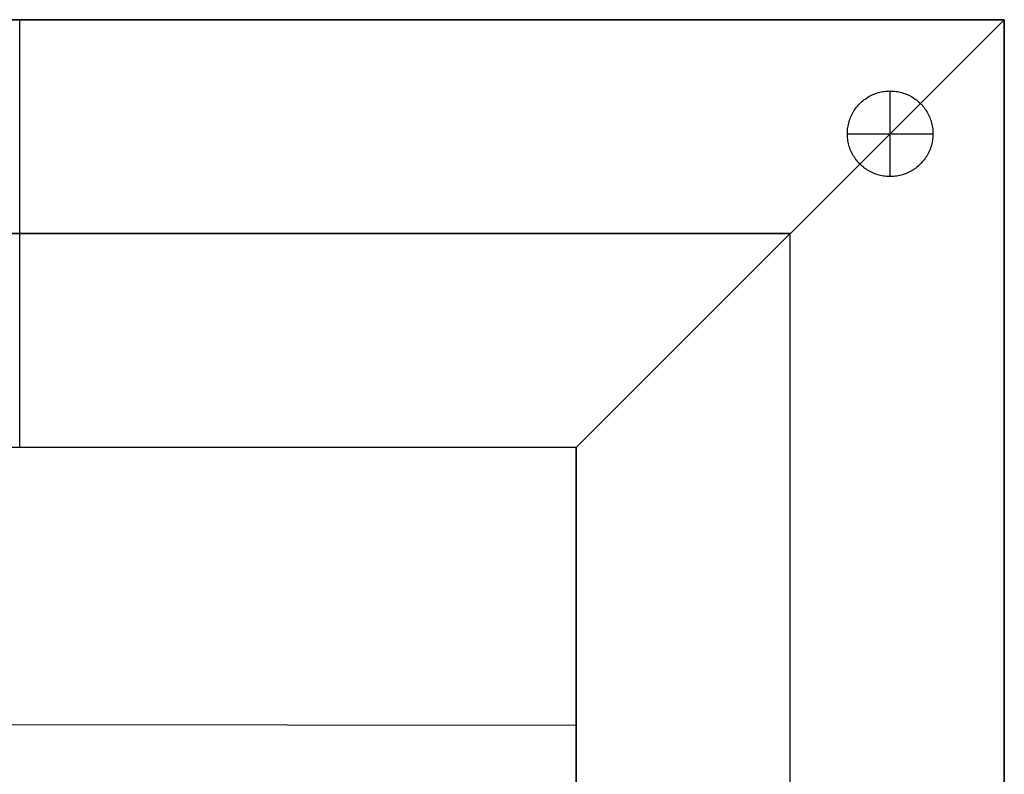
# Model space of a CAD drawing. Header units: millimetres. Extents: x 4779 to 6159, y -1080 to 0.
# Tile 4 of 4: x 5469 to 6159, y -529 to 0. Entities that reach past the tile are written whole.
import ezdxf

# ---------------------------------------------------------------- set-up
doc = ezdxf.new("R2010")
doc.units = ezdxf.units.MM
doc.layers.add('108$Catena module 401 - right', color=7, linetype='Continuous', true_color=0x000000)

msp = doc.modelspace()

# ---------------------------------------------------------------- linework, layer by layer
at = {"layer": '108$Catena module 401 - right'}
for p, q in [((4778.75, 0, 20), (6158.75, 0, 20)), ((6158.75, 0, 390), (4778.75, 0, 390)), ((5567.54, 0, 720.82), (5369.96, 0, 720.82)), ((5468.75, 0, 720), (5468.75, 0, 20)), ((5468.75, -300, 20), (5468.75, 0, 20)), ((5765, 0, 727.35), (5567.54, 0, 720.82)), ((5962.15, 0, 740.42), (5765, 0, 727.35)), ((6158.75, 0, 760), (5858.75, -300, 760)), ((5858.75, -300, 20), (6158.75, 0, 20)), ((6158.75, 0, 20), (5858.75, -300, 20)), ((5858.75, -300, 760), (6158.75, 0, 760)), ((6158.75, 0, 760), (5962.15, 0, 740.42)), ((6158.75, 0, 20), (6158.75, -1080, 20)), ((6158.75, -67.05, 750.69), (6158.75, 0, 760)), ((6158.75, 0, 20), (6158.75, 0, 760)), ((6158.75, -1080, 390), (6158.75, 0, 390)), ((6158.75, 0, 760), (6158.75, 0, 20)), ((6158.75, 0, 390), (5858.75, -300, 390)), ((6158.75, 0, 390), (5858.75, -300, 390)), ((6061.2, -55.67, 20), (6062.06, -55.07, 20)), ((6061.2, -55.67), (6062.06, -55.07)), ((6061.2, -55.67, 10), (6062.06, -55.07, 10)), ((6062.06, -55.07, 20), (6062.93, -54.51, 20)), ((6062.06, -55.07), (6062.93, -54.51)), ((6062.06, -55.07, 10), (6062.93, -54.51, 10)), ((6062.93, -54.51, 20), (6063.82, -53.98, 20)), ((6062.93, -54.51), (6063.82, -53.98)), ((6062.93, -54.51, 10), (6063.82, -53.98, 10)), ((6063.82, -53.98, 20), (6064.74, -53.47, 20)), ((6063.82, -53.98), (6064.74, -53.47)), ((6063.82, -53.98, 10), (6064.74, -53.47, 10)), ((6064.74, -53.47, 20), (6065.67, -53, 20)), ((6064.74, -53.47), (6065.67, -53)), ((6064.74, -53.47, 10), (6065.67, -53, 10)), ((6065.67, -53, 20), (6066.61, -52.57, 20)), ((6065.67, -53), (6066.61, -52.57)), ((6065.67, -53, 10), (6066.61, -52.57, 10)), ((6066.61, -52.57, 20), (6067.57, -52.16, 20)), ((6066.61, -52.57), (6067.57, -52.16)), ((6066.61, -52.57, 10), (6067.57, -52.16, 10)), ((6067.57, -52.16, 20), (6068.54, -51.79, 20)), ((6067.57, -52.16), (6068.54, -51.79)), ((6067.57, -52.16, 10), (6068.54, -51.79, 10)), ((6068.54, -51.79, 20), (6069.53, -51.45, 20)), ((6068.54, -51.79), (6069.53, -51.45)), ((6068.54, -51.79, 10), (6069.53, -51.45, 10)), ((6069.53, -51.45, 20), (6070.52, -51.15, 20)), ((6069.53, -51.45), (6070.52, -51.15)), ((6069.53, -51.45, 10), (6070.52, -51.15, 10)), ((6070.52, -51.15, 20), (6071.53, -50.88, 20)), ((6070.52, -51.15), (6071.53, -50.88)), ((6070.52, -51.15, 10), (6071.53, -50.88, 10)), ((6071.53, -50.88, 20), (6072.55, -50.65, 20)), ((6071.53, -50.88), (6072.55, -50.65)), ((6071.53, -50.88, 10), (6072.55, -50.65, 10)), ((6072.55, -50.65, 20), (6073.57, -50.45, 20)), ((6072.55, -50.65), (6073.57, -50.45)), ((6072.55, -50.65, 10), (6073.57, -50.45, 10)), ((6073.57, -50.45, 20), (6074.6, -50.29, 20)), ((6073.57, -50.45), (6074.6, -50.29)), ((6073.57, -50.45, 10), (6074.6, -50.29, 10)), ((6074.6, -50.29, 20), (6075.63, -50.16, 20)), ((6074.6, -50.29), (6075.63, -50.16)), ((6074.6, -50.29, 10), (6075.63, -50.16, 10)), ((6075.63, -50.16, 20), (6076.67, -50.07, 20)), ((6075.63, -50.16), (6076.67, -50.07)), ((6075.63, -50.16, 10), (6076.67, -50.07, 10)), ((6076.67, -50.07, 20), (6077.71, -50.02, 20)), ((6076.67, -50.07), (6077.71, -50.02)), ((6076.67, -50.07, 10), (6077.71, -50.02, 10)), ((6077.71, -50.02, 20), (6078.75, -50, 20)), ((6077.71, -50.02), (6078.75, -50)), ((6077.71, -50.02, 10), (6078.75, -50, 10)), ((6078.75, -50, 20), (6079.79, -50.02, 20)), ((6078.75, -50, 20), (6078.75, -50)), ((6078.75, -50), (6079.79, -50.02)), ((6078.75, -50, 10), (6079.79, -50.02, 10)), ((6078.75, -110, 20), (6078.75, -50, 20)), ((6078.75, -110), (6078.75, -50)), ((6079.79, -50.02, 20), (6080.83, -50.07, 20)), ((6079.79, -50.02), (6080.83, -50.07)), ((6079.79, -50.02, 10), (6080.83, -50.07, 10)), ((6080.83, -50.07, 20), (6081.87, -50.16, 20)), ((6080.83, -50.07), (6081.87, -50.16)), ((6080.83, -50.07, 10), (6081.87, -50.16, 10)), ((6081.87, -50.16, 20), (6082.9, -50.29, 20)), ((6081.87, -50.16), (6082.9, -50.29)), ((6081.87, -50.16, 10), (6082.9, -50.29, 10)), ((6082.9, -50.29, 20), (6083.93, -50.45, 20)), ((6082.9, -50.29), (6083.93, -50.45)), ((6082.9, -50.29, 10), (6083.93, -50.45, 10)), ((6083.93, -50.45, 20), (6084.95, -50.65, 20)), ((6083.93, -50.45), (6084.95, -50.65)), ((6083.93, -50.45, 10), (6084.95, -50.65, 10)), ((6084.95, -50.65, 20), (6085.97, -50.88, 20)), ((6084.95, -50.65), (6085.97, -50.88)), ((6084.95, -50.65, 10), (6085.97, -50.88, 10)), ((6085.97, -50.88, 20), (6086.97, -51.15, 20)), ((6085.97, -50.88), (6086.97, -51.15)), ((6085.97, -50.88, 10), (6086.97, -51.15, 10)), ((6086.97, -51.15, 20), (6087.97, -51.45, 20)), ((6086.97, -51.15), (6087.97, -51.45)), ((6086.97, -51.15, 10), (6087.97, -51.45, 10)), ((6087.97, -51.45, 20), (6088.96, -51.79, 20)), ((6087.97, -51.45), (6088.96, -51.79)), ((6087.97, -51.45, 10), (6088.96, -51.79, 10)), ((6088.96, -51.79, 20), (6089.93, -52.16, 20)), ((6088.96, -51.79), (6089.93, -52.16)), ((6088.96, -51.79, 10), (6089.93, -52.16, 10)), ((6089.93, -52.16, 20), (6090.89, -52.57, 20)), ((6089.93, -52.16), (6090.89, -52.57)), ((6089.93, -52.16, 10), (6090.89, -52.57, 10)), ((6090.89, -52.57, 20), (6091.83, -53, 20)), ((6090.89, -52.57), (6091.83, -53)), ((6090.89, -52.57, 10), (6091.83, -53, 10)), ((6091.83, -53, 20), (6092.76, -53.47, 20)), ((6091.83, -53), (6092.76, -53.47)), ((6091.83, -53, 10), (6092.76, -53.47, 10)), ((6092.76, -53.47, 20), (6093.67, -53.98, 20)), ((6092.76, -53.47), (6093.67, -53.98)), ((6092.76, -53.47, 10), (6093.67, -53.98, 10)), ((6093.67, -53.98, 20), (6094.57, -54.51, 20)), ((6093.67, -53.98), (6094.57, -54.51)), ((6093.67, -53.98, 10), (6094.57, -54.51, 10)), ((6094.57, -54.51, 20), (6095.44, -55.07, 20)), ((6094.57, -54.51), (6095.44, -55.07)), ((6094.57, -54.51, 10), (6095.44, -55.07, 10)), ((6095.44, -55.07, 20), (6096.3, -55.67, 20)), ((6095.44, -55.07), (6096.3, -55.67)), ((6095.44, -55.07, 10), (6096.3, -55.67, 10)), ((6054.57, -62.24, 20), (6055.2, -61.41, 20)), ((6054.57, -62.24), (6055.2, -61.41)), ((6054.57, -62.24, 10), (6055.2, -61.41, 10)), ((6055.2, -61.41, 20), (6055.86, -60.61, 20)), ((6055.2, -61.41), (6055.86, -60.61)), ((6055.2, -61.41, 10), (6055.86, -60.61, 10)), ((6055.86, -60.61, 20), (6056.55, -59.82, 20)), ((6055.86, -60.61), (6056.55, -59.82)), ((6055.86, -60.61, 10), (6056.55, -59.82, 10)), ((6056.55, -59.82, 20), (6057.26, -59.06, 20)), ((6056.55, -59.82), (6057.26, -59.06)), ((6056.55, -59.82, 10), (6057.26, -59.06, 10)), ((6057.26, -59.06, 20), (6058, -58.33, 20)), ((6057.26, -59.06), (6058, -58.33)), ((6057.26, -59.06, 10), (6058, -58.33, 10)), ((6058, -58.33, 20), (6058.77, -57.62, 20)), ((6058, -58.33), (6058.77, -57.62)), ((6058, -58.33, 10), (6058.77, -57.62, 10)), ((6058.77, -57.62, 20), (6059.55, -56.94, 20)), ((6058.77, -57.62), (6059.55, -56.94)), ((6058.77, -57.62, 10), (6059.55, -56.94, 10)), ((6059.55, -56.94, 20), (6060.37, -56.29, 20)), ((6059.55, -56.94), (6060.37, -56.29)), ((6059.55, -56.94, 10), (6060.37, -56.29, 10)), ((6060.37, -56.29, 20), (6061.2, -55.67, 20)), ((6060.37, -56.29), (6061.2, -55.67)), ((6060.37, -56.29, 10), (6061.2, -55.67, 10)), ((6096.3, -55.67, 20), (6097.13, -56.29, 20)), ((6096.3, -55.67), (6097.13, -56.29)), ((6096.3, -55.67, 10), (6097.13, -56.29, 10)), ((6097.13, -56.29, 20), (6097.94, -56.94, 20)), ((6097.13, -56.29), (6097.94, -56.94)), ((6097.13, -56.29, 10), (6097.94, -56.94, 10)), ((6097.94, -56.94, 20), (6098.73, -57.62, 20)), ((6097.94, -56.94), (6098.73, -57.62)), ((6097.94, -56.94, 10), (6098.73, -57.62, 10)), ((6098.73, -57.62, 20), (6099.5, -58.33, 20)), ((6098.73, -57.62), (6099.5, -58.33)), ((6098.73, -57.62, 10), (6099.5, -58.33, 10)), ((6099.5, -58.33, 20), (6100.24, -59.06, 20)), ((6099.5, -58.33), (6100.24, -59.06)), ((6099.5, -58.33, 10), (6100.24, -59.06, 10)), ((6100.24, -59.06, 20), (6100.95, -59.82, 20)), ((6100.24, -59.06), (6100.95, -59.82)), ((6100.24, -59.06, 10), (6100.95, -59.82, 10)), ((6100.95, -59.82, 20), (6101.64, -60.61, 20)), ((6100.95, -59.82), (6101.64, -60.61)), ((6100.95, -59.82, 10), (6101.64, -60.61, 10)), ((6101.64, -60.61, 20), (6102.3, -61.41, 20)), ((6101.64, -60.61), (6102.3, -61.41)), ((6101.64, -60.61, 10), (6102.3, -61.41, 10)), ((6102.3, -61.41, 20), (6102.93, -62.24, 20)), ((6102.3, -61.41), (6102.93, -62.24)), ((6102.3, -61.41, 10), (6102.93, -62.24, 10)), ((6050.63, -69.55, 20), (6051.01, -68.58, 20)), ((6050.63, -69.55), (6051.01, -68.58)), ((6050.63, -69.55, 10), (6051.01, -68.58, 10)), ((6051.01, -68.58, 20), (6051.42, -67.62, 20)), ((6051.01, -68.58), (6051.42, -67.62)), ((6051.01, -68.58, 10), (6051.42, -67.62, 10)), ((6051.42, -67.62, 20), (6051.87, -66.68, 20)), ((6051.42, -67.62), (6051.87, -66.68)), ((6051.42, -67.62, 10), (6051.87, -66.68, 10)), ((6051.87, -66.68, 20), (6052.35, -65.76, 20)), ((6051.87, -66.68), (6052.35, -65.76)), ((6051.87, -66.68, 10), (6052.35, -65.76, 10)), ((6052.35, -65.76, 20), (6052.86, -64.85, 20)), ((6052.35, -65.76), (6052.86, -64.85)), ((6052.35, -65.76, 10), (6052.86, -64.85, 10)), ((6052.86, -64.85, 20), (6053.4, -63.96, 20)), ((6052.86, -64.85), (6053.4, -63.96)), ((6052.86, -64.85, 10), (6053.4, -63.96, 10)), ((6053.4, -63.96, 20), (6053.97, -63.09, 20)), ((6053.4, -63.96), (6053.97, -63.09)), ((6053.4, -63.96, 10), (6053.97, -63.09, 10)), ((6053.97, -63.09, 20), (6054.57, -62.24, 20)), ((6053.97, -63.09), (6054.57, -62.24)), ((6053.97, -63.09, 10), (6054.57, -62.24, 10)), ((6102.93, -62.24, 20), (6103.53, -63.09, 20)), ((6102.93, -62.24), (6103.53, -63.09)), ((6102.93, -62.24, 10), (6103.53, -63.09, 10)), ((6103.53, -63.09, 20), (6104.1, -63.96, 20)), ((6103.53, -63.09), (6104.1, -63.96)), ((6103.53, -63.09, 10), (6104.1, -63.96, 10)), ((6104.1, -63.96, 20), (6104.64, -64.85, 20)), ((6104.1, -63.96), (6104.64, -64.85)), ((6104.1, -63.96, 10), (6104.64, -64.85, 10)), ((6104.64, -64.85, 20), (6105.15, -65.76, 20)), ((6104.64, -64.85), (6105.15, -65.76)), ((6104.64, -64.85, 10), (6105.15, -65.76, 10)), ((6105.15, -65.76, 20), (6105.63, -66.68, 20)), ((6105.15, -65.76), (6105.63, -66.68)), ((6105.15, -65.76, 10), (6105.63, -66.68, 10)), ((6105.63, -66.68, 20), (6106.08, -67.62, 20)), ((6105.63, -66.68), (6106.08, -67.62)), ((6105.63, -66.68, 10), (6106.08, -67.62, 10)), ((6106.08, -67.62, 20), (6106.49, -68.58, 20)), ((6106.08, -67.62), (6106.49, -68.58)), ((6106.08, -67.62, 10), (6106.49, -68.58, 10)), ((6106.49, -68.58, 20), (6106.87, -69.55, 20)), ((6106.49, -68.58), (6106.87, -69.55)), ((6106.49, -68.58, 10), (6106.87, -69.55, 10)), ((6158.75, -134.28, 742.59), (6158.75, -67.05, 750.69)), ((6048.94, -76.62, 20), (6049.08, -75.59, 20)), ((6048.94, -76.62), (6049.08, -75.59)), ((6048.94, -76.62, 10), (6049.08, -75.59, 10)), ((6049.08, -75.59, 20), (6049.25, -74.56, 20)), ((6049.08, -75.59), (6049.25, -74.56)), ((6049.08, -75.59, 10), (6049.25, -74.56, 10)), ((6049.25, -74.56, 20), (6049.45, -73.54, 20)), ((6049.25, -74.56), (6049.45, -73.54)), ((6049.25, -74.56, 10), (6049.45, -73.54, 10)), ((6049.45, -73.54, 20), (6049.69, -72.53, 20)), ((6049.45, -73.54), (6049.69, -72.53)), ((6049.45, -73.54, 10), (6049.69, -72.53, 10)), ((6049.69, -72.53, 20), (6049.97, -71.53, 20)), ((6049.69, -72.53), (6049.97, -71.53)), ((6049.69, -72.53, 10), (6049.97, -71.53, 10)), ((6049.97, -71.53, 20), (6050.28, -70.53, 20)), ((6049.97, -71.53), (6050.28, -70.53)), ((6049.97, -71.53, 10), (6050.28, -70.53, 10)), ((6050.28, -70.53, 20), (6050.63, -69.55, 20)), ((6050.28, -70.53), (6050.63, -69.55)), ((6050.28, -70.53, 10), (6050.63, -69.55, 10)), ((6106.87, -69.55, 20), (6107.22, -70.53, 20)), ((6106.87, -69.55), (6107.22, -70.53)), ((6106.87, -69.55, 10), (6107.22, -70.53, 10)), ((6107.22, -70.53, 20), (6107.53, -71.53, 20)), ((6107.22, -70.53), (6107.53, -71.53)), ((6107.22, -70.53, 10), (6107.53, -71.53, 10)), ((6107.53, -71.53, 20), (6107.8, -72.53, 20)), ((6107.53, -71.53), (6107.8, -72.53)), ((6107.53, -71.53, 10), (6107.8, -72.53, 10)), ((6107.8, -72.53, 20), (6108.05, -73.54, 20)), ((6107.8, -72.53), (6108.05, -73.54)), ((6107.8, -72.53, 10), (6108.05, -73.54, 10)), ((6108.05, -73.54, 20), (6108.25, -74.56, 20)), ((6108.05, -73.54), (6108.25, -74.56)), ((6108.05, -73.54, 10), (6108.25, -74.56, 10)), ((6108.25, -74.56, 20), (6108.42, -75.59, 20)), ((6108.25, -74.56), (6108.42, -75.59)), ((6108.25, -74.56, 10), (6108.42, -75.59, 10)), ((6108.42, -75.59, 20), (6108.56, -76.62, 20)), ((6108.42, -75.59), (6108.56, -76.62)), ((6108.42, -75.59, 10), (6108.56, -76.62, 10)), ((6048.75, -79.74, 20), (6048.78, -78.7, 20)), ((6048.75, -79.74), (6048.78, -78.7)), ((6048.75, -79.74, 10), (6048.78, -78.7, 10)), ((6048.76, -80.78, 20), (6048.75, -79.74, 20)), ((6048.76, -80.78), (6048.75, -79.74)), ((6048.76, -80.78, 10), (6048.75, -79.74, 10)), ((6048.75, -80, 20), (6048.75, -80)), ((6048.75, -80, 20), (6108.75, -80, 20)), ((6048.75, -80), (6108.75, -80)), ((6048.8, -81.82, 20), (6048.76, -80.78, 20)), ((6048.8, -81.82), (6048.76, -80.78)), ((6048.8, -81.82, 10), (6048.76, -80.78, 10)), ((6048.78, -78.7, 20), (6048.84, -77.66, 20)), ((6048.78, -78.7), (6048.84, -77.66)), ((6048.78, -78.7, 10), (6048.84, -77.66, 10)), ((6048.89, -82.86, 20), (6048.8, -81.82, 20)), ((6048.89, -82.86), (6048.8, -81.82)), ((6048.89, -82.86, 10), (6048.8, -81.82, 10)), ((6048.84, -77.66, 20), (6048.94, -76.62, 20)), ((6048.84, -77.66), (6048.94, -76.62)), ((6048.84, -77.66, 10), (6048.94, -76.62, 10)), ((6108.56, -76.62, 20), (6108.66, -77.66, 20)), ((6108.56, -76.62), (6108.66, -77.66)), ((6108.56, -76.62, 10), (6108.66, -77.66, 10)), ((6108.69, -81.82, 20), (6108.61, -82.86, 20)), ((6108.69, -81.82), (6108.61, -82.86)), ((6108.69, -81.82, 10), (6108.61, -82.86, 10)), ((6108.66, -77.66, 20), (6108.72, -78.7, 20)), ((6108.66, -77.66), (6108.72, -78.7)), ((6108.66, -77.66, 10), (6108.72, -78.7, 10)), ((6108.74, -80.78, 20), (6108.69, -81.82, 20)), ((6108.74, -80.78), (6108.69, -81.82)), ((6108.74, -80.78, 10), (6108.69, -81.82, 10)), ((6108.72, -78.7, 20), (6108.75, -79.74, 20)), ((6108.72, -78.7), (6108.75, -79.74)), ((6108.72, -78.7, 10), (6108.75, -79.74, 10)), ((6108.75, -79.74, 20), (6108.74, -80.78, 20)), ((6108.75, -79.74), (6108.74, -80.78)), ((6108.75, -79.74, 10), (6108.74, -80.78, 10)), ((6108.75, -80, 20), (6108.75, -80)), ((6049, -83.89, 20), (6048.89, -82.86, 20)), ((6049, -83.89), (6048.89, -82.86)), ((6049, -83.89, 10), (6048.89, -82.86, 10)), ((6049.16, -84.92, 20), (6049, -83.89, 20)), ((6049.16, -84.92), (6049, -83.89)), ((6049.16, -84.92, 10), (6049, -83.89, 10)), ((6049.34, -85.95, 20), (6049.16, -84.92, 20)), ((6049.34, -85.95), (6049.16, -84.92)), ((6049.34, -85.95, 10), (6049.16, -84.92, 10)), ((6049.57, -86.97, 20), (6049.34, -85.95, 20)), ((6049.57, -86.97), (6049.34, -85.95)), ((6049.57, -86.97, 10), (6049.34, -85.95, 10)), ((6049.83, -87.97, 20), (6049.57, -86.97, 20)), ((6049.83, -87.97), (6049.57, -86.97)), ((6049.83, -87.97, 10), (6049.57, -86.97, 10)), ((6050.12, -88.97, 20), (6049.83, -87.97, 20)), ((6050.12, -88.97), (6049.83, -87.97)), ((6050.12, -88.97, 10), (6049.83, -87.97, 10)), ((6050.45, -89.96, 20), (6050.12, -88.97, 20)), ((6050.45, -89.96), (6050.12, -88.97)), ((6050.45, -89.96, 10), (6050.12, -88.97, 10)), ((6107.38, -88.97, 20), (6107.05, -89.96, 20)), ((6107.38, -88.97), (6107.05, -89.96)), ((6107.38, -88.97, 10), (6107.05, -89.96, 10)), ((6107.67, -87.97, 20), (6107.38, -88.97, 20)), ((6107.67, -87.97), (6107.38, -88.97)), ((6107.67, -87.97, 10), (6107.38, -88.97, 10)), ((6107.93, -86.97, 20), (6107.67, -87.97, 20)), ((6107.93, -86.97), (6107.67, -87.97)), ((6107.93, -86.97, 10), (6107.67, -87.97, 10)), ((6108.15, -85.95, 20), (6107.93, -86.97, 20)), ((6108.15, -85.95), (6107.93, -86.97)), ((6108.15, -85.95, 10), (6107.93, -86.97, 10)), ((6108.34, -84.92, 20), (6108.15, -85.95, 20)), ((6108.34, -84.92), (6108.15, -85.95)), ((6108.34, -84.92, 10), (6108.15, -85.95, 10)), ((6108.5, -83.89, 20), (6108.34, -84.92, 20)), ((6108.5, -83.89), (6108.34, -84.92)), ((6108.5, -83.89, 10), (6108.34, -84.92, 10)), ((6108.61, -82.86, 20), (6108.5, -83.89, 20)), ((6108.61, -82.86), (6108.5, -83.89)), ((6108.61, -82.86, 10), (6108.5, -83.89, 10)), ((6050.81, -90.94, 20), (6050.45, -89.96, 20)), ((6050.81, -90.94), (6050.45, -89.96)), ((6050.81, -90.94, 10), (6050.45, -89.96, 10)), ((6051.21, -91.9, 20), (6050.81, -90.94, 20)), ((6051.21, -91.9), (6050.81, -90.94)), ((6051.21, -91.9, 10), (6050.81, -90.94, 10)), ((6051.64, -92.85, 20), (6051.21, -91.9, 20)), ((6051.64, -92.85), (6051.21, -91.9)), ((6051.64, -92.85, 10), (6051.21, -91.9, 10)), ((6052.1, -93.78, 20), (6051.64, -92.85, 20)), ((6052.1, -93.78), (6051.64, -92.85)), ((6052.1, -93.78, 10), (6051.64, -92.85, 10)), ((6052.6, -94.7, 20), (6052.1, -93.78, 20)), ((6052.6, -94.7), (6052.1, -93.78)), ((6052.6, -94.7, 10), (6052.1, -93.78, 10)), ((6053.12, -95.6, 20), (6052.6, -94.7, 20)), ((6053.12, -95.6), (6052.6, -94.7)), ((6053.12, -95.6, 10), (6052.6, -94.7, 10)), ((6053.68, -96.48, 20), (6053.12, -95.6, 20)), ((6053.68, -96.48), (6053.12, -95.6)), ((6053.68, -96.48, 10), (6053.12, -95.6, 10)), ((6054.27, -97.34, 20), (6053.68, -96.48, 20)), ((6054.27, -97.34), (6053.68, -96.48)), ((6054.27, -97.34, 10), (6053.68, -96.48, 10)), ((6103.82, -96.48, 20), (6103.23, -97.34, 20)), ((6103.82, -96.48), (6103.23, -97.34)), ((6103.82, -96.48, 10), (6103.23, -97.34, 10)), ((6104.38, -95.6, 20), (6103.82, -96.48, 20)), ((6104.38, -95.6), (6103.82, -96.48)), ((6104.38, -95.6, 10), (6103.82, -96.48, 10)), ((6104.9, -94.7, 20), (6104.38, -95.6, 20)), ((6104.9, -94.7), (6104.38, -95.6)), ((6104.9, -94.7, 10), (6104.38, -95.6, 10)), ((6105.4, -93.78, 20), (6104.9, -94.7, 20)), ((6105.4, -93.78), (6104.9, -94.7)), ((6105.4, -93.78, 10), (6104.9, -94.7, 10)), ((6105.86, -92.85, 20), (6105.4, -93.78, 20)), ((6105.86, -92.85), (6105.4, -93.78)), ((6105.86, -92.85, 10), (6105.4, -93.78, 10)), ((6106.29, -91.9, 20), (6105.86, -92.85, 20)), ((6106.29, -91.9), (6105.86, -92.85)), ((6106.29, -91.9, 10), (6105.86, -92.85, 10)), ((6106.68, -90.94, 20), (6106.29, -91.9, 20)), ((6106.68, -90.94), (6106.29, -91.9)), ((6106.68, -90.94, 10), (6106.29, -91.9, 10)), ((6107.05, -89.96, 20), (6106.68, -90.94, 20)), ((6107.05, -89.96), (6106.68, -90.94)), ((6107.05, -89.96, 10), (6106.68, -90.94, 10)), ((6054.88, -98.18, 20), (6054.27, -97.34, 20)), ((6054.88, -98.18), (6054.27, -97.34)), ((6054.88, -98.18, 10), (6054.27, -97.34, 10)), ((6055.53, -98.99, 20), (6054.88, -98.18, 20)), ((6055.53, -98.99), (6054.88, -98.18)), ((6055.53, -98.99, 10), (6054.88, -98.18, 10)), ((6056.2, -99.79, 20), (6055.53, -98.99, 20)), ((6056.2, -99.79), (6055.53, -98.99)), ((6056.2, -99.79, 10), (6055.53, -98.99, 10)), ((6056.9, -100.56, 20), (6056.2, -99.79, 20)), ((6056.9, -100.56), (6056.2, -99.79)), ((6056.9, -100.56, 10), (6056.2, -99.79, 10)), ((6057.63, -101.31, 20), (6056.9, -100.56, 20)), ((6057.63, -101.31), (6056.9, -100.56)), ((6057.63, -101.31, 10), (6056.9, -100.56, 10)), ((6058.38, -102.03, 20), (6057.63, -101.31, 20)), ((6058.38, -102.03), (6057.63, -101.31)), ((6058.38, -102.03, 10), (6057.63, -101.31, 10)), ((6059.16, -102.72, 20), (6058.38, -102.03, 20)), ((6059.16, -102.72), (6058.38, -102.03)), ((6059.16, -102.72, 10), (6058.38, -102.03, 10)), ((6059.96, -103.39, 20), (6059.16, -102.72, 20)), ((6059.96, -103.39), (6059.16, -102.72)), ((6059.96, -103.39, 10), (6059.16, -102.72, 10)), ((6060.78, -104.02, 20), (6059.96, -103.39, 20)), ((6060.78, -104.02), (6059.96, -103.39)), ((6060.78, -104.02, 10), (6059.96, -103.39, 10)), ((6097.54, -103.39, 20), (6096.72, -104.02, 20)), ((6097.54, -103.39), (6096.72, -104.02)), ((6097.54, -103.39, 10), (6096.72, -104.02, 10)), ((6098.34, -102.72, 20), (6097.54, -103.39, 20)), ((6098.34, -102.72), (6097.54, -103.39)), ((6098.34, -102.72, 10), (6097.54, -103.39, 10)), ((6099.12, -102.03, 20), (6098.34, -102.72, 20)), ((6099.12, -102.03), (6098.34, -102.72)), ((6099.12, -102.03, 10), (6098.34, -102.72, 10)), ((6099.87, -101.31, 20), (6099.12, -102.03, 20)), ((6099.87, -101.31), (6099.12, -102.03)), ((6099.87, -101.31, 10), (6099.12, -102.03, 10)), ((6100.6, -100.56, 20), (6099.87, -101.31, 20)), ((6100.6, -100.56), (6099.87, -101.31)), ((6100.6, -100.56, 10), (6099.87, -101.31, 10)), ((6101.3, -99.79, 20), (6100.6, -100.56, 20)), ((6101.3, -99.79), (6100.6, -100.56)), ((6101.3, -99.79, 10), (6100.6, -100.56, 10)), ((6101.97, -98.99, 20), (6101.3, -99.79, 20)), ((6101.97, -98.99), (6101.3, -99.79)), ((6101.97, -98.99, 10), (6101.3, -99.79, 10)), ((6102.62, -98.18, 20), (6101.97, -98.99, 20)), ((6102.62, -98.18), (6101.97, -98.99)), ((6102.62, -98.18, 10), (6101.97, -98.99, 10)), ((6103.23, -97.34, 20), (6102.62, -98.18, 20)), ((6103.23, -97.34), (6102.62, -98.18)), ((6103.23, -97.34, 10), (6102.62, -98.18, 10)), ((6061.62, -104.63, 20), (6060.78, -104.02, 20)), ((6061.62, -104.63), (6060.78, -104.02)), ((6061.62, -104.63, 10), (6060.78, -104.02, 10)), ((6062.49, -105.21, 20), (6061.62, -104.63, 20)), ((6062.49, -105.21), (6061.62, -104.63)), ((6062.49, -105.21, 10), (6061.62, -104.63, 10)), ((6063.38, -105.76, 20), (6062.49, -105.21, 20)), ((6063.38, -105.76), (6062.49, -105.21)), ((6063.38, -105.76, 10), (6062.49, -105.21, 10)), ((6064.28, -106.28, 20), (6063.38, -105.76, 20)), ((6064.28, -106.28), (6063.38, -105.76)), ((6064.28, -106.28, 10), (6063.38, -105.76, 10)), ((6065.2, -106.77, 20), (6064.28, -106.28, 20)), ((6065.2, -106.77), (6064.28, -106.28)), ((6065.2, -106.77, 10), (6064.28, -106.28, 10)), ((6066.14, -107.22, 20), (6065.2, -106.77, 20)), ((6066.14, -107.22), (6065.2, -106.77)), ((6066.14, -107.22, 10), (6065.2, -106.77, 10)), ((6067.09, -107.64, 20), (6066.14, -107.22, 20)), ((6067.09, -107.64), (6066.14, -107.22)), ((6067.09, -107.64, 10), (6066.14, -107.22, 10)), ((6068.05, -108.03, 20), (6067.09, -107.64, 20)), ((6068.05, -108.03), (6067.09, -107.64)), ((6068.05, -108.03, 10), (6067.09, -107.64, 10)), ((6069.03, -108.38, 20), (6068.05, -108.03, 20)), ((6069.03, -108.38), (6068.05, -108.03)), ((6069.03, -108.38, 10), (6068.05, -108.03, 10)), ((6070.03, -108.7, 20), (6069.03, -108.38, 20)), ((6070.03, -108.7), (6069.03, -108.38)), ((6070.03, -108.7, 10), (6069.03, -108.38, 10)), ((6071.03, -108.99, 20), (6070.03, -108.7, 20)), ((6071.03, -108.99), (6070.03, -108.7)), ((6071.03, -108.99, 10), (6070.03, -108.7, 10)), ((6072.04, -109.24, 20), (6071.03, -108.99, 20)), ((6072.04, -109.24), (6071.03, -108.99)), ((6072.04, -109.24, 10), (6071.03, -108.99, 10)), ((6073.06, -109.45, 20), (6072.04, -109.24, 20)), ((6073.06, -109.45), (6072.04, -109.24)), ((6073.06, -109.45, 10), (6072.04, -109.24, 10)), ((6074.08, -109.63, 20), (6073.06, -109.45, 20)), ((6074.08, -109.63), (6073.06, -109.45)), ((6074.08, -109.63, 10), (6073.06, -109.45, 10)), ((6075.11, -109.78, 20), (6074.08, -109.63, 20)), ((6075.11, -109.78), (6074.08, -109.63)), ((6075.11, -109.78, 10), (6074.08, -109.63, 10)), ((6076.15, -109.89, 20), (6075.11, -109.78, 20)), ((6076.15, -109.89), (6075.11, -109.78)), ((6076.15, -109.89, 10), (6075.11, -109.78, 10)), ((6077.19, -109.96, 20), (6076.15, -109.89, 20)), ((6077.19, -109.96), (6076.15, -109.89)), ((6077.19, -109.96, 10), (6076.15, -109.89, 10)), ((6078.23, -110, 20), (6077.19, -109.96, 20)), ((6078.23, -110), (6077.19, -109.96)), ((6078.23, -110, 10), (6077.19, -109.96, 10)), ((6079.27, -110, 20), (6078.23, -110, 20)), ((6079.27, -110), (6078.23, -110)), ((6079.27, -110, 10), (6078.23, -110, 10)), ((6078.75, -110, 20), (6078.75, -110)), ((6080.31, -109.96, 20), (6079.27, -110, 20)), ((6080.31, -109.96), (6079.27, -110)), ((6080.31, -109.96, 10), (6079.27, -110, 10)), ((6081.35, -109.89, 20), (6080.31, -109.96, 20)), ((6081.35, -109.89), (6080.31, -109.96)), ((6081.35, -109.89, 10), (6080.31, -109.96, 10)), ((6082.39, -109.78, 20), (6081.35, -109.89, 20)), ((6082.39, -109.78), (6081.35, -109.89)), ((6082.39, -109.78, 10), (6081.35, -109.89, 10)), ((6083.42, -109.63, 20), (6082.39, -109.78, 20)), ((6083.42, -109.63), (6082.39, -109.78)), ((6083.42, -109.63, 10), (6082.39, -109.78, 10)), ((6084.44, -109.45, 20), (6083.42, -109.63, 20)), ((6084.44, -109.45), (6083.42, -109.63)), ((6084.44, -109.45, 10), (6083.42, -109.63, 10)), ((6085.46, -109.24, 20), (6084.44, -109.45, 20)), ((6085.46, -109.24), (6084.44, -109.45)), ((6085.46, -109.24, 10), (6084.44, -109.45, 10)), ((6086.47, -108.99, 20), (6085.46, -109.24, 20)), ((6086.47, -108.99), (6085.46, -109.24)), ((6086.47, -108.99, 10), (6085.46, -109.24, 10)), ((6087.47, -108.7, 20), (6086.47, -108.99, 20)), ((6087.47, -108.7), (6086.47, -108.99)), ((6087.47, -108.7, 10), (6086.47, -108.99, 10)), ((6088.46, -108.38, 20), (6087.47, -108.7, 20)), ((6088.46, -108.38), (6087.47, -108.7)), ((6088.46, -108.38, 10), (6087.47, -108.7, 10)), ((6089.44, -108.03, 20), (6088.46, -108.38, 20)), ((6089.44, -108.03), (6088.46, -108.38)), ((6089.44, -108.03, 10), (6088.46, -108.38, 10)), ((6090.41, -107.64, 20), (6089.44, -108.03, 20)), ((6090.41, -107.64), (6089.44, -108.03)), ((6090.41, -107.64, 10), (6089.44, -108.03, 10)), ((6091.36, -107.22, 20), (6090.41, -107.64, 20)), ((6091.36, -107.22), (6090.41, -107.64)), ((6091.36, -107.22, 10), (6090.41, -107.64, 10)), ((6092.3, -106.77, 20), (6091.36, -107.22, 20)), ((6092.3, -106.77), (6091.36, -107.22)), ((6092.3, -106.77, 10), (6091.36, -107.22, 10)), ((6093.22, -106.28, 20), (6092.3, -106.77, 20)), ((6093.22, -106.28), (6092.3, -106.77)), ((6093.22, -106.28, 10), (6092.3, -106.77, 10)), ((6094.12, -105.76, 20), (6093.22, -106.28, 20)), ((6094.12, -105.76), (6093.22, -106.28)), ((6094.12, -105.76, 10), (6093.22, -106.28, 10)), ((6095.01, -105.21, 20), (6094.12, -105.76, 20)), ((6095.01, -105.21), (6094.12, -105.76)), ((6095.01, -105.21, 10), (6094.12, -105.76, 10)), ((6095.87, -104.63, 20), (6095.01, -105.21, 20)), ((6095.87, -104.63), (6095.01, -105.21)), ((6095.87, -104.63, 10), (6095.01, -105.21, 10)), ((6096.72, -104.02, 20), (6095.87, -104.63, 20)), ((6096.72, -104.02), (6095.87, -104.63)), ((6096.72, -104.02, 10), (6095.87, -104.63, 10)), ((6158.75, -201.67, 735.72), (6158.75, -134.28, 742.59)), ((6008.75, -150, 20), (4778.75, -150, 20)), ((5393.75, -150, 720), (5548.08, -150, 722.53)), ((5548.08, -150, 722.53), (5702.18, -150, 730.08)), ((5702.18, -150, 730.08), (5855.82, -150, 742.59)), ((5855.82, -150, 742.59), (6008.75, -150, 760)), ((6008.75, -1080, 20), (6008.75, -150, 20)), ((6008.75, -265.83, 746.89), (6008.75, -150, 760)), ((6008.75, -150, 20), (6008.75, -150, 760)), ((6008.75, -150, 20), (6008.75, -150, 760)), ((6158.75, -269.18, 730.08), (6158.75, -201.67, 735.72)), ((6008.75, -382.02, 737.51), (6008.75, -265.83, 746.89)), ((6158.75, -336.8, 725.68), (6158.75, -269.18, 730.08)), ((5858.75, -300, 20), (4778.75, -300, 20)), ((5858.75, -300, 390), (4778.75, -300, 390)), ((5858.75, -300, 20), (4778.75, -300, 20)), ((5858.75, -300, 420), (4778.75, -300, 420)), ((5521.95, -300, 725.68), (5454.26, -300, 722.53)), ((5589.57, -300, 730.08), (5521.95, -300, 725.68)), ((5657.08, -300, 735.72), (5589.57, -300, 730.08)), ((5724.47, -300, 742.59), (5657.08, -300, 735.72)), ((5791.7, -300, 750.69), (5724.47, -300, 742.59)), ((5858.75, -300, 760), (5791.7, -300, 750.69)), ((5858.75, -1080, 20), (5858.75, -300, 20)), ((5858.75, -300, 760), (5858.75, -429.75, 748.89)), ((5858.75, -300, 20), (5858.75, -300, 420)), ((5858.75, -300, 420), (5858.75, -300, 760)), ((5858.75, -1080, 390), (5858.75, -300, 390)), ((5858.75, -300, 20), (5858.75, -300, 420)), ((5858.75, -300, 420), (5858.75, -300, 760)), ((5858.75, -1080, 20), (5858.75, -300, 20)), ((5858.75, -300, 20), (5858.75, -300, 420)), ((5858.75, -300, 420), (5858.75, -1080, 420)), ((5858.75, -1080, 220), (5858.75, -300, 220)), ((6158.75, -404.49, 722.53), (6158.75, -336.8, 725.68)), ((6008.75, -498.45, 731.88), (6008.75, -382.02, 737.51)), ((6158.75, -472.23, 720.63), (6158.75, -404.49, 722.53)), ((5858.75, -429.75, 748.89), (5858.75, -559.8, 742.22)), ((6158.75, -540, 720), (6158.75, -472.23, 720.63)), ((5858.75, -495, 420), (5318.84, -494.39, 406.22)), ((6008.75, -615, 730), (6008.75, -498.45, 731.88))]:
    msp.add_line(p, q, dxfattribs=at)

doc.saveas('drawing.dxf')
